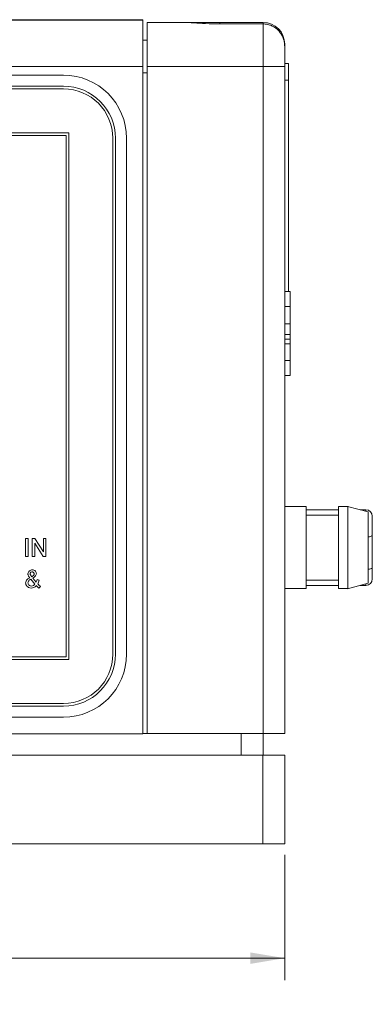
# Paper-space layout 'Sheet1' of a CAD drawing. Header units: millimetres. Extents: x 0 to 432, y 0 to 279.
# Tile 22 of 90: x 217 to 241, y 45 to 114. Entities that reach past the tile are written whole.
import ezdxf

# ---------------------------------------------------------------- set-up
doc = ezdxf.new("R2010")
doc.units = ezdxf.units.MM
doc.header["$LTSCALE"] = 0.5
doc.styles.add('SLDTEXTSTYLE0', font='TXT', dxfattribs={"width": 0.605})
doc.dimstyles.new('SLDDIMSTYLE0', dxfattribs={"dimtxt": 2.054655, "dimasz": 2.38125, "dimexe": 0, "dimexo": 0.0625, "dimgap": 0.513664, "dimtad": 0, "dimtih": 1, "dimtoh": 1, "dimdec": 1, "dimlfac": 0.666667, "dimrnd": 1e-09, "dimzin": 4, "dimdsep": 46, "dimtxsty": 'SLDTEXTSTYLE0', "dimsah": 1, "dimcen": 0.09, "dimadec": 0, "dimazin": 1, "dimtfac": 1, "dimtdec": 3, "dimtofl": 0, "dimtmove": 0, "dimatfit": 3, "dimfxl": 1, "dimfrac": 2, "dimtolj": 1, "dimtzin": 12, "dimarcsym": 0})

# ---------------------------------------------------------------- blocks, each defined once
blk = doc.blocks.new('_D_5')
at = {"color": 7, "linetype": 'Continuous', "lineweight": 0}
for p, q in [((130.393, 55.836), (130.393, 47.136)), ((235.393, 55.836), (235.393, 47.136)), ((130.393, 48.66), (176.303, 48.66)), ((179.165, 48.66), (178.694, 48.66)), ((178.694, 48.66), (178.694, 45.505)), ((188.023, 48.66), (188.494, 48.66)), ((188.494, 48.66), (188.494, 45.505)), ((235.393, 48.66), (190.885, 48.66)), ((178.694, 45.505), (179.165, 45.505)), ((188.494, 45.505), (188.023, 45.505))]:
    blk.add_line(p, q, dxfattribs=at)
for points in [[(130.393, 48.66), (132.774, 48.263), (132.774, 49.057)], [(235.393, 48.66), (233.012, 49.057), (233.012, 48.263)]]:
    blk.add_solid(points, dxfattribs=at)
at = {"color": 7, "linetype": 'Continuous', "lineweight": 0, "char_height": 2.1167, "attachment_point": 1, "style": 'SLDTEXTSTYLE0'}
for s, insert in [('70.0mm', (177.558, 51.859, 0.15)), ('2.76in', (179.753, 48.233, 0.15))]:
    blk.add_mtext(s, dxfattribs=dict(at, insert=insert))

psp = doc.layouts.new('Sheet1')

# ---------------------------------------------------------------- linework, layer by layer
at = {"color": 7, "linetype": 'Continuous', "lineweight": 15}
for p, q in [((156.973, 113.773), (225.553, 113.773)), ((217.075, 113.811), (216.335, 113.811)), ((217.075, 113.811), (217.075, 113.773)), ((217.075, 113.811), (217.342, 113.811)), ((217.342, 113.811), (217.342, 113.773)), ((217.668, 113.811), (217.342, 113.811)), ((218.281, 113.811), (217.668, 113.811)), ((217.668, 113.811), (217.668, 113.773)), ((218.281, 113.811), (218.281, 113.773)), ((218.622, 113.811), (218.281, 113.811)), ((218.622, 113.811), (218.622, 113.773)), ((219.239, 113.811), (218.622, 113.811)), ((219.239, 113.811), (219.239, 113.773)), ((219.565, 113.811), (219.239, 113.811)), ((219.565, 113.811), (219.565, 113.773)), ((219.565, 113.811), (225.553, 113.811)), ((225.553, 113.773), (225.553, 113.811)), ((225.553, 110.572), (225.553, 113.773)), ((225.844, 110.572), (225.844, 113.62)), ((225.844, 113.62), (228.317, 113.62)), ((228.317, 113.62), (230.893, 113.62)), ((230.893, 113.62), (233.893, 113.62)), ((230.893, 113.62), (230.893, 113.529)), ((233.893, 113.529), (230.893, 113.529)), ((230.893, 113.516), (230.893, 113.529)), ((233.893, 113.516), (230.893, 113.516)), ((233.893, 113.62), (233.893, 113.529)), ((233.893, 113.516), (233.893, 113.529)), ((233.893, 110.572), (233.893, 113.516)), ((225.553, 112.401), (225.844, 112.401)), ((235.393, 112.12), (235.393, 111.957)), ((235.393, 111.957), (235.393, 110.572)), ((235.66, 110.763), (235.393, 110.763)), ((235.66, 110.763), (235.66, 109.62)), ((225.553, 110.572), (156.973, 110.572)), ((225.553, 110.572), (225.553, 64.243)), ((225.844, 110.115), (225.553, 110.115)), ((225.844, 64.247), (225.844, 110.572)), ((233.893, 110.572), (225.844, 110.572)), ((233.893, 64.247), (233.893, 110.572)), ((235.393, 110.572), (233.893, 110.572)), ((235.393, 110.572), (235.393, 64.247)), ((220.028, 109.963), (172.784, 109.963)), ((235.66, 109.62), (235.393, 109.62)), ((235.66, 109.62), (235.66, 94.949)), ((220.028, 109.201), (172.784, 109.201)), ((220.028, 109.01), (172.784, 109.01)), ((220.409, 105.962), (172.403, 105.962)), ((220.409, 69.386), (220.409, 105.962)), ((220.219, 105.772), (172.594, 105.772)), ((220.219, 69.577), (220.219, 105.772)), ((223.457, 69.767), (223.457, 105.581)), ((223.648, 69.767), (223.648, 105.581)), ((224.41, 69.767), (224.41, 105.581)), ((235.393, 94.949), (235.778, 94.949)), ((235.778, 93.899), (235.778, 94.949)), ((235.393, 93.899), (235.778, 93.899)), ((235.778, 92.705), (235.778, 93.899)), ((235.393, 92.705), (235.778, 92.705)), ((235.778, 91.966), (235.778, 92.705)), ((235.393, 91.966), (235.778, 91.966)), ((235.393, 91.624), (235.778, 91.624)), ((235.778, 91.624), (235.778, 91.966)), ((235.778, 91.624), (235.778, 91.308)), ((235.778, 91.308), (235.393, 91.308)), ((235.778, 90.149), (235.778, 91.308)), ((235.393, 90.149), (235.778, 90.149)), ((235.778, 89.099), (235.778, 90.149)), ((235.393, 89.099), (235.778, 89.099)), ((235.398, 84.388), (235.393, 84.388)), ((236.884, 80.012), (235.393, 80.012)), ((236.884, 74.312), (236.884, 80.012)), ((239.8, 80.012), (239.134, 80.012)), ((239.134, 74.312), (239.134, 80.012)), ((241.179, 79.64), (239.757, 80.021)), ((236.884, 79.787), (239.134, 79.787)), ((239.134, 79.412), (236.884, 79.412)), ((240.633, 79.787), (241.028, 79.787)), ((241.028, 79.681), (241.028, 79.787)), ((241.478, 79.337), (241.478, 78.015)), ((241.478, 78.015), (241.478, 75.765)), ((217.405, 77.785), (217.578, 77.785)), ((217.405, 76.553), (217.405, 77.785)), ((217.578, 77.785), (217.578, 76.553)), ((217.863, 76.553), (217.863, 77.785)), ((217.863, 77.785), (218.046, 77.785)), ((218.627, 76.553), (218.036, 77.472)), ((218.036, 77.472), (218.036, 76.553)), ((218.046, 77.785), (218.636, 76.866)), ((218.636, 76.866), (218.636, 77.785)), ((218.636, 77.785), (218.81, 77.785)), ((218.81, 77.785), (218.81, 76.553)), ((217.578, 76.553), (217.405, 76.553)), ((218.036, 76.553), (217.863, 76.553)), ((218.81, 76.553), (218.627, 76.553)), ((217.77, 75.218), (217.827, 75.143)), ((241.478, 75.765), (241.478, 74.987)), ((218.041, 74.628), (217.768, 74.97)), ((217.904, 75.047), (218.126, 74.77)), ((218.194, 74.94), (218.352, 74.907)), ((236.884, 74.912), (239.134, 74.912)), ((239.134, 74.537), (236.884, 74.537)), ((239.757, 74.302), (241.179, 74.683)), ((241.028, 74.537), (240.633, 74.537)), ((241.028, 74.537), (241.028, 74.643)), ((218.431, 74.466), (218.321, 74.351)), ((235.393, 74.312), (236.884, 74.312)), ((239.134, 74.312), (239.8, 74.312)), ((172.403, 69.386), (220.409, 69.386)), ((172.594, 69.577), (220.219, 69.577)), ((172.784, 66.338), (220.028, 66.338)), ((172.784, 66.148), (220.028, 66.148)), ((172.784, 65.386), (220.028, 65.386)), ((225.553, 64.243), (140.59, 64.243)), ((225.844, 64.247), (225.553, 64.247)), ((233.893, 64.247), (225.844, 64.247)), ((232.369, 62.747), (232.369, 64.247)), ((235.393, 64.247), (233.893, 64.247)), ((233.893, 64.247), (233.893, 62.747)), ((131.917, 62.747), (233.869, 62.747)), ((233.869, 56.598), (233.869, 62.747)), ((233.869, 62.747), (235.393, 62.747)), ((235.393, 62.747), (235.393, 56.598)), ((131.917, 56.598), (233.869, 56.598)), ((235.393, 56.598), (233.869, 56.598))]:
    psp.add_line(p, q, dxfattribs=at)
at = {"color": 7, "linetype": 'Continuous', "lineweight": 15, "flags": 128}
for points in [[(241.18, 77.905), (241.2, 77.907), (241.278, 77.918), (241.346, 77.933), (241.402, 77.95), (241.443, 77.97), (241.469, 77.992), (241.478, 78.015)], [(241.18, 75.655), (241.2, 75.657), (241.278, 75.668), (241.346, 75.683), (241.402, 75.7), (241.443, 75.72), (241.469, 75.742), (241.478, 75.765)]]:
    psp.add_lwpolyline(points, dxfattribs=at)
at = {"color": 7, "linetype": 'Continuous', "lineweight": 15}
for centre, radius, start, end in [((233.893, 112.12), 1.5, 0, 90), ((220.028, 105.581), 4.382, 0, 90), ((220.028, 105.581), 3.62, 0, 90), ((220.028, 105.581), 3.429, 0, 90), ((241.028, 79.337), 0.45, 0, 90), ((241.028, 74.987), 0.45, 270, 0), ((220.028, 69.767), 4.382, 270, 0), ((220.028, 69.767), 3.62, 270, 0), ((220.028, 69.767), 3.429, 270, 0)]:
    psp.add_arc(centre, radius, start, end, dxfattribs=at)
for points, knots in [([(230.893, 113.516), (230.559, 113.522), (229.941, 113.533), (229.068, 113.599), (228.57, 113.613), (228.317, 113.62)], [0, 0, 0, 0, 0.366459, 0.677888, 1, 1, 1, 1]), ([(235.393, 111.957), (235.39, 112.041), (235.382, 112.21), (235.32, 112.468), (235.212, 112.727), (235.055, 112.963), (234.862, 113.162), (234.65, 113.315), (234.416, 113.427), (234.209, 113.486), (234.032, 113.512), (233.94, 113.515), (233.893, 113.516)], [0, 0, 0, 0, 0.104455, 0.211443, 0.330352, 0.453497, 0.562279, 0.674542, 0.777949, 0.884461, 0.941969, 1, 1, 1, 1]), ([(217.562, 75.339), (217.569, 75.381), (217.581, 75.466), (217.666, 75.556), (217.764, 75.607), (217.831, 75.612), (217.864, 75.614)], [0, 0, 0, 0, 0.278972, 0.558826, 0.779215, 1, 1, 1, 1]), ([(217.69, 75.068), (217.668, 75.095), (217.634, 75.14), (217.593, 75.208), (217.568, 75.272), (217.564, 75.316), (217.562, 75.339)], [0, 0, 0, 0, 0.340261, 0.560359, 0.780275, 1, 1, 1, 1]), ([(217.856, 75.472), (217.836, 75.47), (217.797, 75.466), (217.752, 75.431), (217.724, 75.387), (217.722, 75.356), (217.72, 75.341)], [0, 0, 0, 0, 0.279892, 0.55953, 0.779653, 1, 1, 1, 1]), ([(217.72, 75.341), (217.725, 75.316), (217.733, 75.271), (217.759, 75.235), (217.77, 75.218)], [0, 0, 0, 0, 0.558561, 1, 1, 1, 1]), ([(217.827, 75.143), (217.871, 75.167), (217.933, 75.2), (217.983, 75.276), (217.987, 75.315), (217.989, 75.334)], [0, 0, 0, 0, 0.560263, 0.780168, 1, 1, 1, 1]), ([(217.989, 75.334), (217.987, 75.354), (217.984, 75.395), (217.948, 75.441), (217.904, 75.468), (217.872, 75.471), (217.856, 75.472)], [0, 0, 0, 0, 0.279974, 0.55942, 0.779622, 1, 1, 1, 1]), ([(217.864, 75.614), (217.905, 75.61), (217.986, 75.603), (218.079, 75.533), (218.138, 75.445), (218.144, 75.381), (218.147, 75.349)], [0, 0, 0, 0, 0.28011, 0.559564, 0.779749, 1, 1, 1, 1]), ([(218.147, 75.349), (218.141, 75.311), (218.131, 75.235), (218.041, 75.126), (217.956, 75.077), (217.904, 75.047)], [0, 0, 0, 0, 0.278998, 0.559126, 1, 1, 1, 1]), ([(217.405, 74.705), (217.41, 74.751), (217.421, 74.842), (217.524, 74.976), (217.627, 75.033), (217.69, 75.068)], [0, 0, 0, 0, 0.27947, 0.559436, 1, 1, 1, 1]), ([(217.494, 74.476), (217.466, 74.515), (217.415, 74.583), (217.408, 74.668), (217.405, 74.705)], [0, 0, 0, 0, 0.559627, 1, 1, 1, 1]), ([(217.768, 74.97), (217.713, 74.937), (217.637, 74.891), (217.573, 74.794), (217.566, 74.745), (217.562, 74.72)], [0, 0, 0, 0, 0.5600292, 0.7802972, 1, 1, 1, 1]), ([(217.562, 74.72), (217.568, 74.688), (217.58, 74.622), (217.635, 74.545), (217.709, 74.498), (217.762, 74.495), (217.788, 74.493)], [0, 0, 0, 0, 0.279442, 0.55985, 0.77963, 1, 1, 1, 1]), ([(217.788, 74.493), (217.844, 74.503), (217.943, 74.521), (218.011, 74.596), (218.041, 74.628)], [0, 0, 0, 0, 0.5587, 1, 1, 1, 1]), ([(218.148, 74.523), (218.092, 74.468), (217.992, 74.372), (217.855, 74.357), (217.794, 74.351)], [0, 0, 0, 0, 0.559678, 1, 1, 1, 1]), ([(218.126, 74.77), (218.142, 74.8), (218.171, 74.855), (218.187, 74.914), (218.194, 74.94)], [0, 0, 0, 0, 0.559821, 1, 1, 1, 1]), ([(218.321, 74.351), (218.285, 74.379), (218.222, 74.431), (218.171, 74.494), (218.148, 74.523)], [0, 0, 0, 0, 0.559708, 1, 1, 1, 1]), ([(218.352, 74.907), (218.338, 74.856), (218.314, 74.765), (218.266, 74.684), (218.245, 74.648)], [0, 0, 0, 0, 0.560122, 1, 1, 1, 1]), ([(218.245, 74.648), (218.276, 74.61), (218.331, 74.542), (218.401, 74.489), (218.431, 74.466)], [0, 0, 0, 0, 0.5599311, 1, 1, 1, 1]), ([(217.794, 74.351), (217.73, 74.356), (217.616, 74.366), (217.531, 74.442), (217.494, 74.476)], [0, 0, 0, 0, 0.5597552, 1, 1, 1, 1])]:
    psp.add_open_spline(points, degree=3, knots=knots, dxfattribs=at)
for points in [[(239.778, 74.312), (239.778, 74.355), (239.778, 74.44), (239.778, 75.099), (239.778, 76.041), (239.778, 77.162), (239.778, 78.282), (239.778, 79.224), (239.778, 79.883), (239.778, 79.969), (239.778, 80.012)], [(241.179, 74.683), (241.179, 74.72), (241.179, 74.795), (241.179, 75.368), (241.179, 76.187), (241.179, 77.162), (241.179, 78.136), (241.179, 78.955), (241.179, 79.529), (241.179, 79.603), (241.179, 79.64)]]:
    psp.add_open_spline(points, degree=3, dxfattribs=at)

# ---------------------------------------------------------------- dimensions: what is measured, and where the dimension line sits
at = {"color": 7, "linetype": 'Continuous', "lineweight": 0}
dim = psp.add_linear_dim(base=(235.393, 48.66), p1=(130.393, 56.598), p2=(235.393, 56.598), dimstyle='SLDDIMSTYLE0', dxfattribs=at)
dim.commit()
dim.dimension.update_dxf_attribs({"geometry": '_D_5', "text_midpoint": (183.594, 48.66), "dimtype": 160})

doc.saveas('drawing.dxf')
